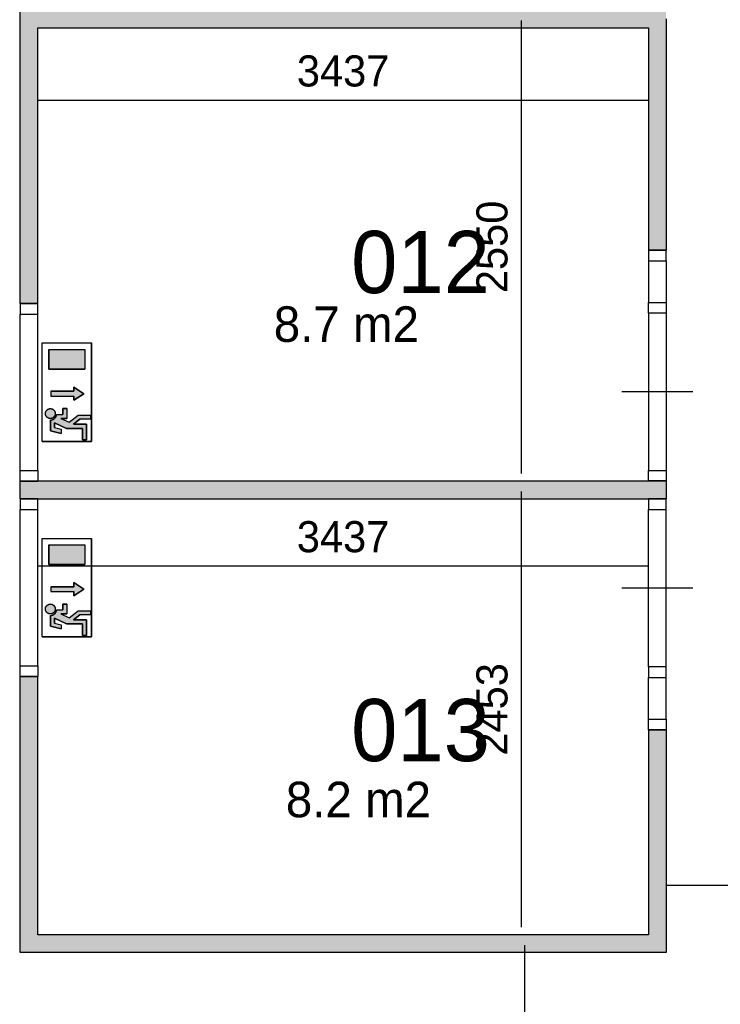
# Model space of a CAD drawing. Extents: x -1826 to 147704, y -44576 to 60962.
# Tile 31 of 75: x 136183 to 140127, y -25837 to -20296. Entities that reach past the tile are written whole.
import ezdxf

# ---------------------------------------------------------------- set-up
doc = ezdxf.new("R2010")
doc.units = 0
doc.header["$MEASUREMENT"] = 0
doc.header["$PDMODE"] = 35
doc.header["$PDSIZE"] = -0.5
doc.layers.get('0').update_dxf_attribs({"linetype": 'CONTINUOUS'})
doc.layers.get('DEFPOINTS').update_dxf_attribs({"linetype": 'CONTINUOUS'})
for name, color, linetype in [('AA$1A---_ARCEER', 252, 'CONTINUOUS'), ('AL22----_BINNENWAND', 252, 'CONTINUOUS'), ('AL32----_BINNENKOZIJN', 252, 'CONTINUOUS'), ('AM$1A---_MAATVOERING', 252, 'CONTINUOUS'), ('Brandweer', 252, 'CONTINUOUS'), ('LAYER01', 252, 'CONTINUOUS'), ('M2', 252, 'CONTINUOUS')]:
    doc.layers.add(name, color=color, linetype=linetype)
doc.styles.add('B-01', font='b-gbp')
doc.dimstyles.new('BBA_STAND', dxfattribs={"dimtxt": 175, "dimasz": 1, "dimexe": 1, "dimexo": 0.001, "dimgap": 75, "dimtad": 1, "dimdec": 0, "dimzin": 0, "dimdsep": 46, "dimtxsty": 'B-01', "dimblk": 'NONE', "dimblk1": 'PIJL1', "dimblk2": 'NONE', "dimcen": 1, "dimse1": 1, "dimse2": 1, "dimclrd": 256, "dimclre": 256, "dimclrt": 256, "dimadec": 4, "dimazin": 0, "dimtfac": 1, "dimtdec": 0, "dimtmove": 0, "dimatfit": 2, "dimldrblk": 'PIJL1', "dimfxl": 1, "dimtfillclr": 256, "dimtolj": 1, "dimtzin": 0, "dimarcsym": 0})

# ---------------------------------------------------------------- blocks, each defined once
blk = doc.blocks.new('*D89')
at = {"layer": 'AM$1A---_MAATVOERING', "lineweight": -2, "transparency": 16777216}
blk.add_line((146490.2, -25168.5), (139822.2, -25168.5), dxfattribs=at)
at = {"layer": 'DEFPOINTS', "color": 0, "transparency": 16777216}
for p in [(139822.2, -25015.5), (146490.2, -25015.5), (139822.2, -25168.5)]:
    blk.add_point(p, dxfattribs=at)
at = {"layer": 'AM$1A---_MAATVOERING', "transparency": 16777216, "insert": (143156.2, -25006), "char_height": 175, "attachment_point": 5, "style": 'B-01'}
blk.add_mtext('\\A1;6668', dxfattribs=at)
blk = doc.blocks.new('_None')
blk = doc.blocks.new('PIJL1')
at = {"color": 1, "linetype": 'ByBlock'}
blk.add_line((0, 82.6), (0, -82.6), dxfattribs=at)
blk.add_solid([(-100, 16.7), (-100, -16.7), (0, 0)], dxfattribs=at)
blk = doc.blocks.new('*D92')
at = {"layer": 'AM$1A---_MAATVOERING', "lineweight": -2, "transparency": 16777216}
blk.add_line((139024.3, -25504), (139024.3, -32424), dxfattribs=at)
at = {"layer": 'DEFPOINTS', "color": 0, "transparency": 16777216}
for p in [(138890.3, -25504), (138890.3, -32424), (139024.3, -32424)]:
    blk.add_point(p, dxfattribs=at)
at = {"layer": 'AM$1A---_MAATVOERING', "transparency": 16777216, "insert": (138861.8, -28964), "char_height": 175, "attachment_point": 5, "rotation": 90, "style": 'B-01'}
blk.add_mtext('\\A1;6920', dxfattribs=at)
blk = doc.blocks.new('*D106')
at = {"layer": 'AM$1A---_MAATVOERING', "lineweight": -2, "transparency": 16777216}
blk.add_line((139005.3, -20300.5), (139005.3, -22850), dxfattribs=at)
at = {"layer": 'DEFPOINTS', "color": 0, "transparency": 16777216}
for p in [(139513.2, -20300.5), (139005.3, -22850), (139513.2, -22850)]:
    blk.add_point(p, dxfattribs=at)
at = {"layer": 'AM$1A---_MAATVOERING', "transparency": 16777216, "insert": (138842.8, -21575.2), "char_height": 175, "attachment_point": 5, "rotation": 90, "style": 'B-01'}
blk.add_mtext('\\A1;2550', dxfattribs=at)
blk = doc.blocks.new('*D107')
at = {"layer": 'AM$1A---_MAATVOERING', "lineweight": -2, "transparency": 16777216}
blk.add_line((139005.3, -22951), (139005.3, -25404), dxfattribs=at)
at = {"layer": 'DEFPOINTS', "color": 0, "transparency": 16777216}
for p in [(139513.2, -22951), (139005.3, -25404), (139513.2, -25404)]:
    blk.add_point(p, dxfattribs=at)
at = {"layer": 'AM$1A---_MAATVOERING', "transparency": 16777216, "insert": (138842.8, -24177.5), "char_height": 175, "attachment_point": 5, "rotation": 90, "style": 'B-01'}
blk.add_mtext('\\A1;2453', dxfattribs=at)
blk = doc.blocks.new('*D110')
at = {"layer": 'AM$1A---_MAATVOERING', "lineweight": -2, "transparency": 16777216}
blk.add_line((136285.2, -20748.5), (139722.2, -20748.5), dxfattribs=at)
at = {"layer": 'DEFPOINTS', "color": 0, "transparency": 16777216}
for p in [(136285.2, -20342.5), (139722.2, -20342.5), (139722.2, -20748.5)]:
    blk.add_point(p, dxfattribs=at)
at = {"layer": 'AM$1A---_MAATVOERING', "transparency": 16777216, "insert": (138003.7, -20586), "char_height": 175, "attachment_point": 5, "style": 'B-01'}
blk.add_mtext('\\A1;3437', dxfattribs=at)
blk = doc.blocks.new('*D111')
at = {"layer": 'AM$1A---_MAATVOERING', "lineweight": -2, "transparency": 16777216}
blk.add_line((136284.9, -23369.5), (139722.2, -23369.5), dxfattribs=at)
at = {"layer": 'DEFPOINTS', "color": 0, "transparency": 16777216}
for p in [(136284.9, -23052.7), (139722.2, -23052.7), (139722.2, -23369.5)]:
    blk.add_point(p, dxfattribs=at)
at = {"layer": 'AM$1A---_MAATVOERING', "transparency": 16777216, "insert": (138003.5, -23207), "char_height": 175, "attachment_point": 5, "style": 'B-01'}
blk.add_mtext('\\A1;3437', dxfattribs=at)

msp = doc.modelspace()

# ---------------------------------------------------------------- hatches: boundary and pattern name
at = {"layer": 'AA$1A---_ARCEER'}
h = msp.add_hatch(color=256, dxfattribs=at)
h.paths.add_polyline_path([(139821.6, -21591.7), (139821.6, -20291.2), (139821.6, -18891.7), (139721.6, -18891.7), (139721.6, -20241.2), (136284.6, -20241.2), (136284.6, -18593.7), (136184.6, -18593.7), (136184.6, -21891.7), (136284.6, -21891.7), (136284.6, -20341.2), (139721.6, -20341.2), (139721.6, -21591.7)])
h.paths.add_polyline_path([(139721.6, -22991.7), (139821.6, -22991.7), (139821.6, -22891.7), (139721.6, -22891.7), (136284.6, -22891.7), (136184.6, -22891.7), (136184.6, -22941.7), (136184.6, -22991.7), (136284.6, -22991.7)])
h.paths.add_polyline_path([(139821.6, -25544.7), (139821.6, -24291.7), (139721.6, -24291.7), (139721.6, -25444.7), (136284.6, -25444.7), (136284.6, -23991.7), (136184.6, -23991.7), (136184.6, -25544.7)])
h.paths.add_polyline_path([(134880.6, -25812.7), (134880.6, -22888.7), (133933.6, -21959.7), (133863.6, -22030.7), (134780.6, -22930.7), (134780.6, -25712.7), (133579.6, -25712.7), (133579.6, -25812.7)])
h.paths.add_polyline_path([(132279.6, -25812.7), (132279.6, -21249.2), (133066.6, -21249.2), (133149.6, -21330.7), (133219.6, -21259.2), (133107.6, -21149.2), (132179.6, -21149.2), (132179.6, -21249.2), (132179.6, -25812.7)])
at = {"layer": 'Brandweer'}
h = msp.add_hatch(color=256, dxfattribs=at)
h.paths.add_polyline_path([(136550, -22263.2), (136346.6, -22263.2), (136346.6, -22152.3), (136550, -22152.3)])
h.paths.add_polyline_path([(136358.7, -22387.2), (136358.7, -22415), (136488.2, -22415), (136488.2, -22438.1), (136543.7, -22401.1), (136488.2, -22364.1), (136488.2, -22387.2)])
h = msp.add_hatch(color=256, dxfattribs=at)
h.paths.add_polyline_path([(136521, -22545.3), (136582.4, -22545.3), (136582.4, -22522.2), (136513, -22522.2), (136461.8, -22562.1), (136414.7, -22540.7), (136448.3, -22540.7), (136448.3, -22485.2), (136425.2, -22485.2), (136425.2, -22517.6), (136392, -22517.6), (136391.2, -22520.4), (136390.6, -22522.7), (136389.7, -22525.5), (136388.7, -22528), (136387.5, -22530.3), (136386, -22532.7), (136385.1, -22534), (136384.3, -22535.2), (136383.4, -22536.3), (136382.3, -22537.5), (136381.9, -22537.9), (136380.3, -22539.5), (136378.1, -22541.4), (136378.1, -22541.4), (136375.8, -22543.1), (136374.4, -22543.9), (136373.1, -22544.7), (136371.9, -22545.3), (136370.7, -22545.9), (136368.3, -22546.8), (136366.1, -22547.6), (136363.5, -22548.3), (136360.9, -22548.7), (136358.5, -22549), (136355.8, -22549.1), (136355.8, -22610), (136415.9, -22625.1), (136415.9, -22601.2), (136378.9, -22592), (136378.9, -22565.1), (136447.4, -22596.2), (136536.1, -22596.2), (136536.1, -22660.9), (136559.3, -22660.9), (136559.3, -22573), (136485.3, -22573)])
h.paths.add_polyline_path([(136382.5, -22520.5), (136382.5, -22520.3), (136383.5, -22514.4), (136383.5, -22514.3), (136383, -22507.7), (136383, -22507.6), (136381.8, -22503.4), (136381.8, -22503.2), (136379.8, -22499), (136379.7, -22498.8), (136377.9, -22496.1), (136377.8, -22496), (136373.7, -22491.7), (136373.6, -22491.7), (136369.4, -22488.8), (136369.2, -22488.6), (136366, -22487.1), (136365.8, -22487.1), (136360.3, -22485.6), (136360.1, -22485.5), (136356.8, -22485.2), (136356.5, -22485.2), (136352.6, -22485.4), (136352.3, -22485.4), (136346.8, -22486.7), (136346.6, -22486.8), (136342.5, -22488.6), (136342.3, -22488.7), (136338.9, -22490.9), (136338.8, -22491.1), (136335.5, -22494), (136335.4, -22494.1), (136333.8, -22496.1), (136333.6, -22496.3), (136331.9, -22498.8), (136331.8, -22499), (136330.8, -22500.9), (136330.8, -22501), (136329.2, -22505), (136329.2, -22505.1), (136328.1, -22511.2), (136328.1, -22511.3), (136328.7, -22518.6), (136328.7, -22518.7), (136330.5, -22524.2), (136330.5, -22524.4), (136332.6, -22528.1), (136332.6, -22528.2), (136335.5, -22531.8), (136335.7, -22532), (136338, -22534.2), (136338.1, -22534.3), (136341.9, -22536.9), (136342, -22537), (136347, -22539.3), (136347.2, -22539.3), (136351.7, -22540.4), (136354.5, -22540.6), (136354.5, -22540.6), (136359, -22540.5), (136359.2, -22540.5), (136361.8, -22540), (136362, -22540), (136366.1, -22538.7), (136366.2, -22538.7), (136369.3, -22537.2), (136369.5, -22537.1), (136373.4, -22534.4), (136376.7, -22531.2), (136376.8, -22531), (136379.1, -22528), (136379.2, -22527.8), (136380.9, -22524.7), (136381, -22524.6)])
h = msp.add_hatch(color=256, dxfattribs=at)
h.paths.add_polyline_path([(136550, -23363.2), (136346.6, -23363.2), (136346.6, -23252.3), (136550, -23252.3)])
h.paths.add_polyline_path([(136358.7, -23487.2), (136358.7, -23515), (136488.2, -23515), (136488.2, -23538.1), (136543.7, -23501.1), (136488.2, -23464.1), (136488.2, -23487.2)])
h = msp.add_hatch(color=256, dxfattribs=at)
h.paths.add_polyline_path([(136521, -23645.3), (136582.4, -23645.3), (136582.4, -23622.2), (136513, -23622.2), (136461.8, -23662.1), (136414.7, -23640.7), (136448.3, -23640.7), (136448.3, -23585.2), (136425.2, -23585.2), (136425.2, -23617.6), (136392, -23617.6), (136391.2, -23620.4), (136390.6, -23622.7), (136389.7, -23625.5), (136388.7, -23628), (136387.5, -23630.3), (136386, -23632.7), (136385.1, -23634), (136384.3, -23635.2), (136383.4, -23636.3), (136382.3, -23637.5), (136381.9, -23637.9), (136380.3, -23639.5), (136378.1, -23641.4), (136378.1, -23641.4), (136375.8, -23643.1), (136374.4, -23643.9), (136373.1, -23644.7), (136371.9, -23645.3), (136370.7, -23645.9), (136368.3, -23646.8), (136366.1, -23647.6), (136363.5, -23648.3), (136360.9, -23648.7), (136358.5, -23649), (136355.8, -23649.1), (136355.8, -23710), (136415.9, -23725.1), (136415.9, -23701.2), (136378.9, -23692), (136378.9, -23665.1), (136447.4, -23696.2), (136536.1, -23696.2), (136536.1, -23760.9), (136559.3, -23760.9), (136559.3, -23673), (136485.3, -23673)])
h.paths.add_polyline_path([(136382.5, -23620.5), (136382.5, -23620.3), (136383.5, -23614.4), (136383.5, -23614.3), (136383, -23607.7), (136383, -23607.6), (136381.8, -23603.4), (136381.8, -23603.2), (136379.8, -23599), (136379.7, -23598.8), (136377.9, -23596.1), (136377.8, -23596), (136373.7, -23591.7), (136373.6, -23591.7), (136369.4, -23588.8), (136369.2, -23588.6), (136366, -23587.1), (136365.8, -23587.1), (136360.3, -23585.6), (136360.1, -23585.5), (136356.8, -23585.2), (136356.5, -23585.2), (136352.6, -23585.4), (136352.3, -23585.4), (136346.8, -23586.7), (136346.6, -23586.8), (136342.5, -23588.6), (136342.3, -23588.7), (136338.9, -23590.9), (136338.8, -23591.1), (136335.5, -23594), (136335.4, -23594.1), (136333.8, -23596.1), (136333.6, -23596.3), (136331.9, -23598.8), (136331.8, -23599), (136330.8, -23600.9), (136330.8, -23601), (136329.2, -23605), (136329.2, -23605.1), (136328.1, -23611.2), (136328.1, -23611.3), (136328.7, -23618.6), (136328.7, -23618.7), (136330.5, -23624.2), (136330.5, -23624.4), (136332.6, -23628.1), (136332.6, -23628.2), (136335.5, -23631.8), (136335.7, -23632), (136338, -23634.2), (136338.1, -23634.3), (136341.9, -23636.9), (136342, -23637), (136347, -23639.3), (136347.2, -23639.3), (136351.7, -23640.4), (136354.5, -23640.6), (136354.5, -23640.6), (136359, -23640.5), (136359.2, -23640.5), (136361.8, -23640), (136362, -23640), (136366.1, -23638.7), (136366.2, -23638.7), (136369.3, -23637.2), (136369.5, -23637.1), (136373.4, -23634.4), (136376.7, -23631.2), (136376.8, -23631), (136379.1, -23628), (136379.2, -23627.8), (136380.9, -23624.7), (136381, -23624.6)])

# ---------------------------------------------------------------- linework, layer by layer
at = {"layer": 'AL22----_BINNENWAND'}
for points in [[(136185.2, -21893), (136185.2, -18595)], [(139822.2, -20292.5), (139822.2, -21593)], [(136285.2, -20342.5), (139722.2, -20342.5)], [(136285.2, -21893), (136285.2, -20342.5)], [(139722.2, -20342.5), (139722.2, -21593)], [(139722.2, -21593), (139822.2, -21593)], [(139822.2, -21593), (139722.2, -21593)], [(136185.2, -21893), (136285.2, -21893)], [(136285.2, -21893), (136185.2, -21893)], [(136185.2, -22893), (136285.2, -22893)], [(136185.2, -22893), (136285.2, -22893)], [(136185.2, -22993), (136185.2, -22893)], [(136185.2, -22943), (136185.2, -22893)], [(136285.2, -22892), (139722.2, -22892)], [(136285.2, -22892), (139722.2, -22892)], [(136285.2, -22893), (136285.2, -22893)], [(139722.2, -22892), (139822.2, -22892)], [(139722.2, -22892), (139822.2, -22892)], [(139822.2, -22892), (139822.2, -22993)], [(139822.2, -22892), (139822.2, -22993)], [(136185.2, -22993), (136185.2, -22943)], [(136185.2, -22993), (136285.2, -22993)], [(136285.2, -22993), (136185.2, -22993)], [(136285.2, -22993), (139722.2, -22993)], [(136285.2, -22993), (139722.2, -22993)], [(136285.2, -22993), (136285.2, -22993)], [(139722.2, -22993), (139822.2, -22993)], [(139822.2, -22993), (139722.2, -22993)], [(139822.2, -24293), (139822.2, -25546), (136185.2, -25546), (136185.2, -23993)], [(136185.2, -23993), (136285.2, -23993)], [(136185.2, -23993), (136285.2, -23993)], [(136185.2, -25546), (136185.2, -23993)], [(139722.2, -24293), (139722.2, -25446), (136285.2, -25446), (136285.2, -23993)], [(139722.2, -24293), (139822.2, -24293)], [(139722.2, -24293), (139822.2, -24293)], [(139822.2, -24293), (139822.2, -25496)]]:
    msp.add_lwpolyline(points, dxfattribs=at)
at = {"layer": 'AL32----_BINNENKOZIJN'}
for points in [[(139722.2, -21593), (139722.2, -21652.7), (139821.9, -21652.7), (139821.9, -21593)], [(136185.2, -21893), (136185.2, -21952.7), (136284.9, -21952.7), (136284.9, -21893)], [(139722.2, -21947.7), (139722.2, -21888), (139821.9, -21888), (139821.9, -21947.7)], [(136185.2, -22893), (136185.2, -22833), (136285.2, -22833), (136285.2, -22893)], [(139722.2, -22892), (139722.2, -22833.2), (139821.9, -22833.2), (139821.9, -22892)], [(136185.2, -22993), (136185.2, -23052.7), (136284.9, -23052.7), (136284.9, -22993)], [(139722.2, -22993), (139722.2, -23052.7), (139821.9, -23052.7), (139821.9, -22993)], [(136185.2, -23993), (136185.2, -23933), (136285.2, -23933), (136285.2, -23993)], [(139722.2, -23938.2), (139722.2, -23998), (139821.9, -23998), (139821.9, -23938.2)], [(139722.2, -24293), (139722.2, -24233.2), (139821.9, -24233.2), (139821.9, -24293)]]:
    msp.add_lwpolyline(points, close=True, dxfattribs=at)
for points in [[(139722.2, -21652.7), (139722.2, -21888)], [(139821.9, -21652.7), (139821.9, -21888)], [(136185.2, -22833), (136185.2, -21952.7)], [(136285.2, -22833), (136284.9, -21952.7)], [(139722.2, -21947.7), (139722.2, -22833.2)], [(139821.9, -21947.7), (139821.9, -22833.2)], [(139972.2, -22390.5), (139772.2, -22390.5), (139572.2, -22390.5)], [(136185.2, -23933), (136185.2, -23052.7)], [(136285.2, -23933), (136284.9, -23052.7)], [(139722.2, -23938.2), (139722.2, -23052.7)], [(139821.9, -23938.2), (139821.9, -23052.7)], [(139972.2, -23495.5), (139772.2, -23495.5), (139572.2, -23495.5)], [(139722.2, -24233.2), (139722.2, -23998)], [(139821.9, -24233.2), (139821.9, -23998)]]:
    msp.add_lwpolyline(points, dxfattribs=at)
at = {"layer": 'Brandweer'}
for p, q in [((136309.6, -22670.2), (136309.6, -22115.3)), ((136309.6, -22115.3), (136587, -22115.3)), ((136346.6, -22152.3), (136346.6, -22263.2)), ((136346.6, -22152.3), (136550, -22152.3)), ((136550, -22152.3), (136550, -22263.2)), ((136587, -22670.2), (136587, -22115.3)), ((136346.6, -22263.2), (136550, -22263.2)), ((136488.2, -22387.2), (136488.2, -22364.1)), ((136488.2, -22364.1), (136543.7, -22401.1)), ((136358.7, -22387.2), (136488.2, -22387.2)), ((136358.7, -22415), (136488.2, -22415)), ((136543.7, -22401.1), (136488.2, -22438.1)), ((136488.2, -22438.1), (136488.2, -22415)), ((136425.2, -22485.2), (136425.2, -22517.6)), ((136448.3, -22485.2), (136425.2, -22485.2)), ((136448.3, -22485.2), (136448.3, -22540.7)), ((136355.8, -22549.1), (136355.8, -22610)), ((136391.6, -22517.6), (136425.2, -22517.6)), ((136414.7, -22540.7), (136461.8, -22562.1)), ((136414.7, -22540.7), (136448.3, -22540.7)), ((136461.6, -22562.2), (136513, -22522.2)), ((136485.3, -22573), (136521, -22545.3)), ((136513, -22522.2), (136582.4, -22522.2)), ((136582.4, -22545.3), (136521, -22545.3)), ((136582.4, -22522.2), (136582.4, -22545.3)), ((136378.9, -22592), (136378.9, -22565.1)), ((136378.9, -22565.1), (136447.4, -22596.2)), ((136378.9, -22592), (136415.9, -22601.2)), ((136415.9, -22601.2), (136415.9, -22625.1)), ((136447.4, -22596.2), (136536.1, -22596.2)), ((136559.3, -22573), (136485.3, -22573)), ((136536.1, -22596.2), (136536.1, -22660.9)), ((136559.3, -22660.9), (136559.3, -22573)), ((136355.8, -22610), (136415.9, -22625.1)), ((136536.1, -22660.9), (136559.3, -22660.9)), ((136309.6, -22670.2), (136587, -22670.2)), ((136309.6, -23770.2), (136309.6, -23215.3)), ((136309.6, -23215.3), (136587, -23215.3)), ((136587, -23770.2), (136587, -23215.3)), ((136346.6, -23252.3), (136346.6, -23363.2)), ((136346.6, -23252.3), (136550, -23252.3)), ((136550, -23252.3), (136550, -23363.2)), ((136346.6, -23363.2), (136550, -23363.2)), ((136358.7, -23487.2), (136488.2, -23487.2)), ((136488.2, -23487.2), (136488.2, -23464.1)), ((136488.2, -23464.1), (136543.7, -23501.1)), ((136358.7, -23515), (136488.2, -23515)), ((136543.7, -23501.1), (136488.2, -23538.1)), ((136488.2, -23538.1), (136488.2, -23515)), ((136425.2, -23585.2), (136425.2, -23617.6)), ((136448.3, -23585.2), (136425.2, -23585.2)), ((136448.3, -23585.2), (136448.3, -23640.7)), ((136355.8, -23649.1), (136355.8, -23710)), ((136391.6, -23617.6), (136425.2, -23617.6)), ((136414.7, -23640.7), (136461.8, -23662.1)), ((136414.7, -23640.7), (136448.3, -23640.7)), ((136461.6, -23662.2), (136513, -23622.2)), ((136485.3, -23673), (136521, -23645.3)), ((136513, -23622.2), (136582.4, -23622.2)), ((136582.4, -23645.3), (136521, -23645.3)), ((136582.4, -23622.2), (136582.4, -23645.3)), ((136355.8, -23710), (136415.9, -23725.1)), ((136378.9, -23692), (136378.9, -23665.1)), ((136378.9, -23665.1), (136447.4, -23696.2)), ((136378.9, -23692), (136415.9, -23701.2)), ((136415.9, -23701.2), (136415.9, -23725.1)), ((136447.4, -23696.2), (136536.1, -23696.2)), ((136559.3, -23673), (136485.3, -23673)), ((136536.1, -23696.2), (136536.1, -23760.9)), ((136559.3, -23760.9), (136559.3, -23673)), ((136536.1, -23760.9), (136559.3, -23760.9)), ((136309.6, -23770.2), (136587, -23770.2))]:
    msp.add_line(p, q, dxfattribs=at)
for points in [[(136587, -22670.2), (136309.6, -22670.2), (136309.6, -22115.3), (136587, -22115.3), (136587, -22670.2)], [(136550, -22263.2), (136346.6, -22263.2), (136346.6, -22152.3), (136550, -22152.3), (136550, -22263.2)], [(136358.7, -22387.2), (136358.7, -22415), (136488.2, -22415), (136488.2, -22438.1), (136543.7, -22401.1), (136488.2, -22364.1), (136488.2, -22387.2), (136358.7, -22387.2)], [(136351.7, -22540.4), (136347.1, -22539.3), (136342, -22537), (136338.1, -22534.3), (136335.6, -22531.9), (136332.6, -22528.2), (136330.5, -22524.3), (136328.7, -22518.6), (136328.1, -22511.3), (136329.2, -22505.1), (136330.8, -22501), (136331.9, -22498.8), (136333.7, -22496.2), (136335.5, -22494.1), (136338.8, -22491), (136342.4, -22488.6), (136346.7, -22486.7), (136352.4, -22485.4), (136356.7, -22485.2), (136360.2, -22485.5), (136365.9, -22487.1), (136369.3, -22488.7), (136373.6, -22491.7), (136377.8, -22496.1), (136379.7, -22498.9), (136381.8, -22503.3), (136383, -22507.6), (136383.5, -22514.3), (136382.5, -22520.4), (136381, -22524.6), (136379.1, -22527.9), (136376.8, -22531.1), (136373.4, -22534.4), (136369.4, -22537.1), (136366.1, -22538.7), (136361.9, -22540), (136359.1, -22540.5), (136354.5, -22540.6), (136351.7, -22540.4)], [(136336.2, -22493.3), (136337.2, -22492.4), (136338.2, -22491.5), (136339.3, -22490.7), (136340.4, -22489.9), (136341.5, -22489.1), (136342.7, -22488.5), (136343.9, -22487.9), (136345.2, -22487.3), (136346.5, -22486.8), (136347.8, -22486.4), (136349.1, -22486), (136350.4, -22485.7), (136351.7, -22485.5), (136353.1, -22485.3), (136354.5, -22485.2), (136355.8, -22485.2), (136357.2, -22485.2), (136358.5, -22485.3), (136359.9, -22485.5), (136361.2, -22485.7), (136362.5, -22486), (136363.9, -22486.4), (136365.2, -22486.8), (136366.4, -22487.3), (136367.7, -22487.9), (136368.9, -22488.5), (136370.1, -22489.1), (136371.2, -22489.9), (136372.3, -22490.7), (136373.4, -22491.5), (136374.4, -22492.4), (136375.4, -22493.3), (136376.4, -22494.3), (136377.3, -22495.3), (136378.1, -22496.4), (136378.9, -22497.5), (136379.6, -22498.7), (136380.3, -22499.9), (136380.9, -22501.1), (136381.4, -22502.3), (136381.9, -22503.6), (136382.4, -22504.9), (136382.7, -22506.2), (136383, -22507.5), (136383.3, -22508.9), (136383.4, -22510.2), (136383.5, -22511.6), (136383.6, -22512.9), (136383.5, -22514.3), (136383.4, -22515.7), (136383.3, -22517), (136383, -22518.4), (136382.7, -22519.7), (136382.4, -22521), (136381.9, -22522.3), (136381.4, -22523.6), (136380.9, -22524.8), (136380.3, -22526), (136379.6, -22527.2), (136378.9, -22528.4), (136378.1, -22529.5), (136377.3, -22530.5), (136376.4, -22531.6), (136375.4, -22532.6), (136374.4, -22533.5), (136373.4, -22534.4), (136372.3, -22535.2), (136371.2, -22536), (136370.1, -22536.7), (136368.9, -22537.4), (136367.7, -22538), (136366.4, -22538.6), (136365.2, -22539.1), (136363.9, -22539.5), (136362.5, -22539.9), (136361.2, -22540.2), (136359.9, -22540.4), (136358.5, -22540.6), (136357.2, -22540.6), (136355.8, -22540.7), (136354.5, -22540.6), (136353.1, -22540.6), (136351.7, -22540.4), (136350.4, -22540.2), (136349.1, -22539.9), (136347.8, -22539.5), (136346.5, -22539.1), (136345.2, -22538.6), (136343.9, -22538), (136342.7, -22537.4), (136341.5, -22536.7), (136340.4, -22536), (136339.3, -22535.2), (136338.2, -22534.4), (136337.2, -22533.5), (136336.2, -22532.6), (136335.3, -22531.6), (136334.4, -22530.5), (136333.5, -22529.5), (136332.7, -22528.4), (136332, -22527.2), (136331.3, -22526), (136330.7, -22524.8), (136330.2, -22523.6), (136329.7, -22522.3), (136329.3, -22521), (136328.9, -22519.7), (136328.6, -22518.4), (136328.4, -22517), (136328.2, -22515.7), (136328.1, -22514.3), (136328.1, -22512.9), (136328.1, -22511.6), (136328.2, -22510.2), (136328.4, -22508.9), (136328.6, -22507.5), (136328.9, -22506.2), (136329.3, -22504.9), (136329.7, -22503.6), (136330.2, -22502.3), (136330.7, -22501.1), (136331.3, -22499.9), (136332, -22498.7), (136332.7, -22497.5), (136333.5, -22496.4), (136334.4, -22495.3), (136335.3, -22494.3), (136336.2, -22493.3)], [(136559.3, -22660.9), (136536.1, -22660.9), (136536.1, -22596.2), (136447.4, -22596.2), (136378.9, -22565.1), (136378.9, -22592), (136415.9, -22601.2), (136415.9, -22625.1), (136355.8, -22610), (136355.8, -22549.1), (136361.7, -22548.6), (136364.1, -22548.1), (136366.7, -22547.4), (136369.4, -22546.4), (136372.9, -22544.7), (136375.7, -22543.1), (136377.5, -22541.8), (136379.8, -22539.9), (136381.7, -22538.1), (136384.2, -22535.3), (136386.1, -22532.5), (136387.9, -22529.5), (136389.2, -22526.6), (136390.6, -22522.5), (136391.3, -22519.5), (136392, -22517.6), (136425.2, -22517.6), (136425.2, -22485.2), (136448.3, -22485.2), (136448.3, -22540.7), (136414.7, -22540.7), (136461.8, -22562.1), (136513, -22522.2), (136582.4, -22522.2), (136582.4, -22545.3), (136521, -22545.3), (136485.3, -22573), (136559.3, -22573), (136559.3, -22660.9)], [(136355.8, -22549.1), (136356.2, -22549.1), (136356.6, -22549), (136357, -22549), (136357.4, -22549), (136357.8, -22549), (136358.2, -22549), (136358.7, -22548.9), (136359.1, -22548.9), (136359.5, -22548.9), (136359.9, -22548.8), (136360.3, -22548.8), (136360.7, -22548.7), (136361.1, -22548.7), (136361.5, -22548.6), (136361.9, -22548.5), (136362.3, -22548.5), (136362.7, -22548.4), (136363.1, -22548.3), (136363.5, -22548.2), (136363.9, -22548.1), (136364.3, -22548), (136364.7, -22548), (136365.1, -22547.8), (136365.5, -22547.7), (136365.8, -22547.6), (136366.2, -22547.5), (136366.6, -22547.4), (136367, -22547.3), (136367.4, -22547.1), (136367.8, -22547), (136368.2, -22546.9), (136368.6, -22546.7), (136368.9, -22546.6), (136369.3, -22546.4), (136369.7, -22546.3), (136370.1, -22546.1), (136370.4, -22546), (136370.8, -22545.8), (136371.2, -22545.6), (136371.5, -22545.4), (136371.9, -22545.3), (136372.3, -22545.1), (136372.6, -22544.9), (136373, -22544.7), (136373.3, -22544.5), (136373.7, -22544.3), (136374.1, -22544.1), (136374.4, -22543.9), (136374.8, -22543.7), (136375.1, -22543.5), (136375.4, -22543.3), (136375.8, -22543), (136376.1, -22542.8), (136376.5, -22542.6), (136376.8, -22542.3), (136377.1, -22542.1), (136377.4, -22541.9), (136377.8, -22541.6), (136378.1, -22541.4), (136378.4, -22541.1), (136378.7, -22540.9), (136379, -22540.6), (136379.3, -22540.3), (136379.7, -22540.1), (136380, -22539.8), (136380.3, -22539.5), (136380.6, -22539.2), (136380.9, -22539), (136381.1, -22538.7), (136381.4, -22538.4), (136381.7, -22538.1), (136382, -22537.8), (136382.3, -22537.5), (136382.6, -22537.2), (136382.8, -22536.9), (136383.1, -22536.6), (136383.4, -22536.3), (136383.6, -22536), (136383.9, -22535.7), (136384.1, -22535.3), (136384.4, -22535), (136384.6, -22534.7), (136384.9, -22534.4), (136385.1, -22534), (136385.3, -22533.7), (136385.6, -22533.4), (136385.8, -22533), (136386, -22532.7), (136386.3, -22532.4), (136386.5, -22532), (136386.7, -22531.7), (136386.9, -22531.3), (136387.1, -22531), (136387.3, -22530.6), (136387.5, -22530.3), (136387.7, -22529.9), (136387.9, -22529.5), (136388.1, -22529.2), (136388.2, -22528.8), (136388.4, -22528.4), (136388.6, -22528.1), (136388.8, -22527.7), (136388.9, -22527.3), (136389.1, -22527), (136389.2, -22526.6), (136389.4, -22526.2), (136389.5, -22525.8), (136389.7, -22525.4), (136389.8, -22525.1), (136390, -22524.7), (136390.1, -22524.3), (136390.2, -22523.9), (136390.3, -22523.5), (136390.5, -22523.1), (136390.6, -22522.7), (136390.7, -22522.3), (136390.8, -22522), (136390.9, -22521.6), (136391, -22521.2), (136391.1, -22520.8), (136391.2, -22520.4), (136391.2, -22520), (136391.3, -22519.6), (136391.4, -22519.2), (136391.4, -22518.8), (136391.5, -22518.4), (136391.6, -22518), (136391.6, -22517.6)], [(136587, -23770.2), (136309.6, -23770.2), (136309.6, -23215.3), (136587, -23215.3), (136587, -23770.2)], [(136550, -23363.2), (136346.6, -23363.2), (136346.6, -23252.3), (136550, -23252.3), (136550, -23363.2)], [(136358.7, -23487.2), (136358.7, -23515), (136488.2, -23515), (136488.2, -23538.1), (136543.7, -23501.1), (136488.2, -23464.1), (136488.2, -23487.2), (136358.7, -23487.2)], [(136351.7, -23640.4), (136347.1, -23639.3), (136342, -23637), (136338.1, -23634.3), (136335.6, -23631.9), (136332.6, -23628.2), (136330.5, -23624.3), (136328.7, -23618.6), (136328.1, -23611.3), (136329.2, -23605.1), (136330.8, -23601), (136331.9, -23598.8), (136333.7, -23596.2), (136335.5, -23594.1), (136338.8, -23591), (136342.4, -23588.6), (136346.7, -23586.7), (136352.4, -23585.4), (136356.7, -23585.2), (136360.2, -23585.5), (136365.9, -23587.1), (136369.3, -23588.7), (136373.6, -23591.7), (136377.8, -23596.1), (136379.7, -23598.9), (136381.8, -23603.3), (136383, -23607.6), (136383.5, -23614.3), (136382.5, -23620.4), (136381, -23624.6), (136379.1, -23627.9), (136376.8, -23631.1), (136373.4, -23634.4), (136369.4, -23637.1), (136366.1, -23638.7), (136361.9, -23640), (136359.1, -23640.5), (136354.5, -23640.6), (136351.7, -23640.4)], [(136336.2, -23593.3), (136337.2, -23592.4), (136338.2, -23591.5), (136339.3, -23590.7), (136340.4, -23589.9), (136341.5, -23589.1), (136342.7, -23588.5), (136343.9, -23587.9), (136345.2, -23587.3), (136346.5, -23586.8), (136347.8, -23586.4), (136349.1, -23586), (136350.4, -23585.7), (136351.7, -23585.5), (136353.1, -23585.3), (136354.5, -23585.2), (136355.8, -23585.2), (136357.2, -23585.2), (136358.5, -23585.3), (136359.9, -23585.5), (136361.2, -23585.7), (136362.5, -23586), (136363.9, -23586.4), (136365.2, -23586.8), (136366.4, -23587.3), (136367.7, -23587.9), (136368.9, -23588.5), (136370.1, -23589.1), (136371.2, -23589.9), (136372.3, -23590.7), (136373.4, -23591.5), (136374.4, -23592.4), (136375.4, -23593.3), (136376.4, -23594.3), (136377.3, -23595.3), (136378.1, -23596.4), (136378.9, -23597.5), (136379.6, -23598.7), (136380.3, -23599.9), (136380.9, -23601.1), (136381.4, -23602.3), (136381.9, -23603.6), (136382.4, -23604.9), (136382.7, -23606.2), (136383, -23607.5), (136383.3, -23608.9), (136383.4, -23610.2), (136383.5, -23611.6), (136383.6, -23612.9), (136383.5, -23614.3), (136383.4, -23615.7), (136383.3, -23617), (136383, -23618.4), (136382.7, -23619.7), (136382.4, -23621), (136381.9, -23622.3), (136381.4, -23623.6), (136380.9, -23624.8), (136380.3, -23626), (136379.6, -23627.2), (136378.9, -23628.4), (136378.1, -23629.5), (136377.3, -23630.5), (136376.4, -23631.6), (136375.4, -23632.6), (136374.4, -23633.5), (136373.4, -23634.4), (136372.3, -23635.2), (136371.2, -23636), (136370.1, -23636.7), (136368.9, -23637.4), (136367.7, -23638), (136366.4, -23638.6), (136365.2, -23639.1), (136363.9, -23639.5), (136362.5, -23639.9), (136361.2, -23640.2), (136359.9, -23640.4), (136358.5, -23640.6), (136357.2, -23640.6), (136355.8, -23640.7), (136354.5, -23640.6), (136353.1, -23640.6), (136351.7, -23640.4), (136350.4, -23640.2), (136349.1, -23639.9), (136347.8, -23639.5), (136346.5, -23639.1), (136345.2, -23638.6), (136343.9, -23638), (136342.7, -23637.4), (136341.5, -23636.7), (136340.4, -23636), (136339.3, -23635.2), (136338.2, -23634.4), (136337.2, -23633.5), (136336.2, -23632.6), (136335.3, -23631.6), (136334.4, -23630.5), (136333.5, -23629.5), (136332.7, -23628.4), (136332, -23627.2), (136331.3, -23626), (136330.7, -23624.8), (136330.2, -23623.6), (136329.7, -23622.3), (136329.3, -23621), (136328.9, -23619.7), (136328.6, -23618.4), (136328.4, -23617), (136328.2, -23615.7), (136328.1, -23614.3), (136328.1, -23612.9), (136328.1, -23611.6), (136328.2, -23610.2), (136328.4, -23608.9), (136328.6, -23607.5), (136328.9, -23606.2), (136329.3, -23604.9), (136329.7, -23603.6), (136330.2, -23602.3), (136330.7, -23601.1), (136331.3, -23599.9), (136332, -23598.7), (136332.7, -23597.5), (136333.5, -23596.4), (136334.4, -23595.3), (136335.3, -23594.3), (136336.2, -23593.3)], [(136559.3, -23760.9), (136536.1, -23760.9), (136536.1, -23696.2), (136447.4, -23696.2), (136378.9, -23665.1), (136378.9, -23692), (136415.9, -23701.2), (136415.9, -23725.1), (136355.8, -23710), (136355.8, -23649.1), (136361.7, -23648.6), (136364.1, -23648.1), (136366.7, -23647.4), (136369.4, -23646.4), (136372.9, -23644.7), (136375.7, -23643.1), (136377.5, -23641.8), (136379.8, -23639.9), (136381.7, -23638.1), (136384.2, -23635.3), (136386.1, -23632.5), (136387.9, -23629.5), (136389.2, -23626.6), (136390.6, -23622.5), (136391.3, -23619.5), (136392, -23617.6), (136425.2, -23617.6), (136425.2, -23585.2), (136448.3, -23585.2), (136448.3, -23640.7), (136414.7, -23640.7), (136461.8, -23662.1), (136513, -23622.2), (136582.4, -23622.2), (136582.4, -23645.3), (136521, -23645.3), (136485.3, -23673), (136559.3, -23673), (136559.3, -23760.9)], [(136355.8, -23649.1), (136356.2, -23649.1), (136356.6, -23649), (136357, -23649), (136357.4, -23649), (136357.8, -23649), (136358.2, -23649), (136358.7, -23648.9), (136359.1, -23648.9), (136359.5, -23648.9), (136359.9, -23648.8), (136360.3, -23648.8), (136360.7, -23648.7), (136361.1, -23648.7), (136361.5, -23648.6), (136361.9, -23648.5), (136362.3, -23648.5), (136362.7, -23648.4), (136363.1, -23648.3), (136363.5, -23648.2), (136363.9, -23648.1), (136364.3, -23648), (136364.7, -23648), (136365.1, -23647.8), (136365.5, -23647.7), (136365.8, -23647.6), (136366.2, -23647.5), (136366.6, -23647.4), (136367, -23647.3), (136367.4, -23647.1), (136367.8, -23647), (136368.2, -23646.9), (136368.6, -23646.7), (136368.9, -23646.6), (136369.3, -23646.4), (136369.7, -23646.3), (136370.1, -23646.1), (136370.4, -23646), (136370.8, -23645.8), (136371.2, -23645.6), (136371.5, -23645.4), (136371.9, -23645.3), (136372.3, -23645.1), (136372.6, -23644.9), (136373, -23644.7), (136373.3, -23644.5), (136373.7, -23644.3), (136374.1, -23644.1), (136374.4, -23643.9), (136374.8, -23643.7), (136375.1, -23643.5), (136375.4, -23643.3), (136375.8, -23643), (136376.1, -23642.8), (136376.5, -23642.6), (136376.8, -23642.3), (136377.1, -23642.1), (136377.4, -23641.9), (136377.8, -23641.6), (136378.1, -23641.4), (136378.4, -23641.1), (136378.7, -23640.9), (136379, -23640.6), (136379.3, -23640.3), (136379.7, -23640.1), (136380, -23639.8), (136380.3, -23639.5), (136380.6, -23639.2), (136380.9, -23639), (136381.1, -23638.7), (136381.4, -23638.4), (136381.7, -23638.1), (136382, -23637.8), (136382.3, -23637.5), (136382.6, -23637.2), (136382.8, -23636.9), (136383.1, -23636.6), (136383.4, -23636.3), (136383.6, -23636), (136383.9, -23635.7), (136384.1, -23635.3), (136384.4, -23635), (136384.6, -23634.7), (136384.9, -23634.4), (136385.1, -23634), (136385.3, -23633.7), (136385.6, -23633.4), (136385.8, -23633), (136386, -23632.7), (136386.3, -23632.4), (136386.5, -23632), (136386.7, -23631.7), (136386.9, -23631.3), (136387.1, -23631), (136387.3, -23630.6), (136387.5, -23630.3), (136387.7, -23629.9), (136387.9, -23629.5), (136388.1, -23629.2), (136388.2, -23628.8), (136388.4, -23628.4), (136388.6, -23628.1), (136388.8, -23627.7), (136388.9, -23627.3), (136389.1, -23627), (136389.2, -23626.6), (136389.4, -23626.2), (136389.5, -23625.8), (136389.7, -23625.4), (136389.8, -23625.1), (136390, -23624.7), (136390.1, -23624.3), (136390.2, -23623.9), (136390.3, -23623.5), (136390.5, -23623.1), (136390.6, -23622.7), (136390.7, -23622.3), (136390.8, -23622), (136390.9, -23621.6), (136391, -23621.2), (136391.1, -23620.8), (136391.2, -23620.4), (136391.2, -23620), (136391.3, -23619.6), (136391.4, -23619.2), (136391.4, -23618.8), (136391.5, -23618.4), (136391.6, -23618), (136391.6, -23617.6)]]:
    msp.add_lwpolyline(points, dxfattribs=at)
for points in [[(136355.8, -22549.1), (136362.5, -22548.4), (136372.5, -22545), (136377.9, -22541.5), (136381.9, -22538), (136386.6, -22531.8), (136389.7, -22525.4), (136391.1, -22520.6), (136392, -22517.6), (136425.2, -22517.6), (136425.2, -22485.2), (136448.3, -22485.2), (136448.3, -22540.7), (136414.7, -22540.7), (136461.8, -22562.1), (136513, -22522.2), (136582.4, -22522.2), (136582.4, -22545.3), (136521, -22545.3), (136485.3, -22573), (136559.3, -22573), (136559.3, -22660.9), (136536.1, -22660.9), (136536.1, -22596.2), (136447.4, -22596.2), (136378.9, -22565.1), (136378.9, -22592), (136415.9, -22601.2), (136415.9, -22625.1), (136355.8, -22610)], [(136355.8, -23649.1), (136362.5, -23648.4), (136372.5, -23645), (136377.9, -23641.5), (136381.9, -23638), (136386.6, -23631.8), (136389.7, -23625.4), (136391.1, -23620.6), (136392, -23617.6), (136425.2, -23617.6), (136425.2, -23585.2), (136448.3, -23585.2), (136448.3, -23640.7), (136414.7, -23640.7), (136461.8, -23662.1), (136513, -23622.2), (136582.4, -23622.2), (136582.4, -23645.3), (136521, -23645.3), (136485.3, -23673), (136559.3, -23673), (136559.3, -23760.9), (136536.1, -23760.9), (136536.1, -23696.2), (136447.4, -23696.2), (136378.9, -23665.1), (136378.9, -23692), (136415.9, -23701.2), (136415.9, -23725.1), (136355.8, -23710)]]:
    msp.add_lwpolyline(points, close=True, dxfattribs=at)

# ---------------------------------------------------------------- texts
at = {"layer": 'LAYER01', "style": 'B-01'}
for s, p in [('012', (138049.2, -21835)), ('013', (138049.2, -24469))]:
    msp.add_text(s, height=350, rotation=0, dxfattribs=at).set_placement(p)
at = {"layer": 'M2', "char_height": 200, "width": 1805, "attachment_point": 1, "rotation": 360, "style": 'B-01'}
for s, insert in [('8.7 m2', (137613.3, -21909.5)), ('8.2 m2', (137681.3, -24584.5))]:
    msp.add_mtext(s, dxfattribs=dict(at, insert=insert))

# ---------------------------------------------------------------- dimensions: what is measured, and where the dimension line sits
at = {"layer": 'AM$1A---_MAATVOERING'}
for base, p1, p2, angle, picture, middle in [((139005.2704744, -22849.963879), (139513.1626316, -20300.463879), (139513.1626106, -22849.963879), 269.9999995, '*D106', (138842.7704744, -21575.213879)), ((139722.2, -20748.5), (136285.2, -20342.5), (139722.2, -20342.5), 360, '*D110', (138003.7, -20586)), ((139005.3, -25404), (139513.2, -22951), (139513.2, -25404), 270, '*D107', (138842.8, -24177.5)), ((139722.2, -23369.5), (136284.9, -23052.7), (139722.2, -23052.7), 360, '*D111', (138003.5, -23207)), ((139822.2, -25168.5), (146490.2, -25015.5), (139822.2, -25015.5), 360, '*D89', (143156.2, -25006)), ((139024.3, -32424), (138890.3, -25504), (138890.3, -32424), 270, '*D92', (138861.8, -28964))]:
    dim = msp.add_linear_dim(base=base, p1=p1, p2=p2, angle=angle, dimstyle='BBA_STAND', dxfattribs=at)
    dim.commit()
    dim.dimension.update_dxf_attribs({"geometry": picture, "text_midpoint": middle})

doc.saveas('drawing.dxf')
